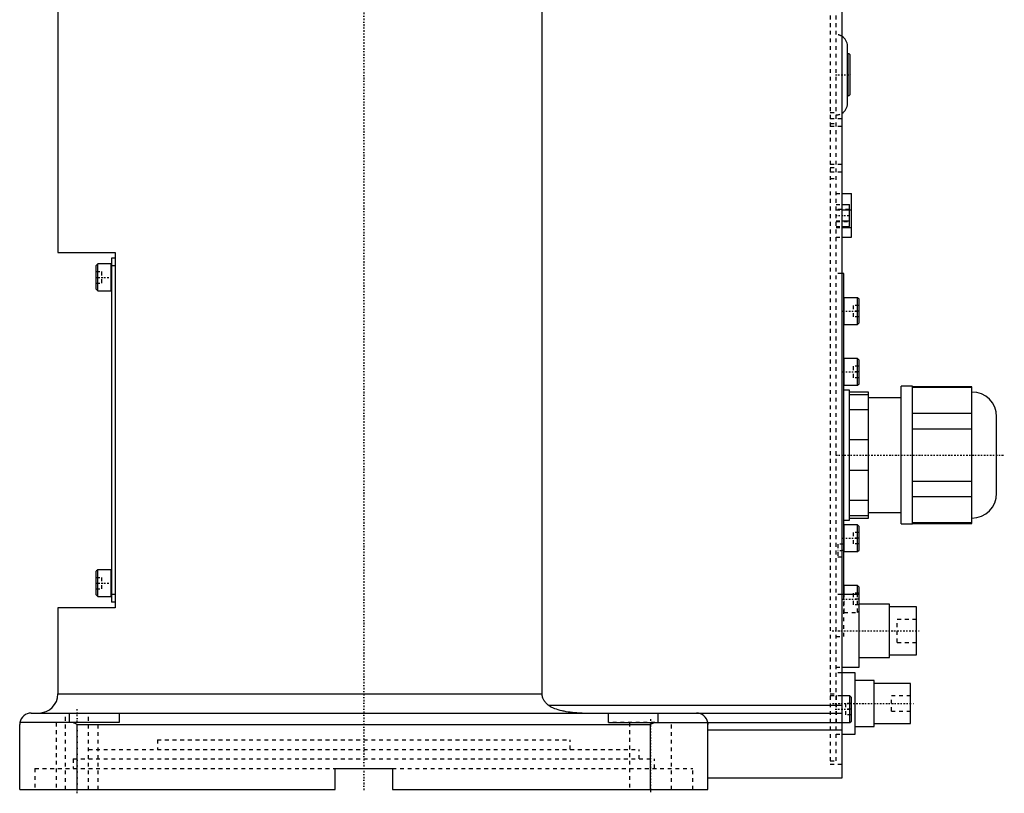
# Model space of a CAD drawing. Extents: x -702 to 168, y -1 to 703.
# Tile 6 of 8: x -90 to 168, y -1 to 201. Entities that reach past the tile are written whole.
import ezdxf

# ---------------------------------------------------------------- set-up
doc = ezdxf.new("R2010")
doc.units = 0
doc.linetypes.add('CENTER', pattern=[1.5, 0.45, -0.5, 0.05, -0.5])
doc.linetypes.add('DASHED', pattern=[2, 1, -1])
for name, color, linetype in [('AM_0', 7, 'CONTINUOUS'), ('AM_3', 7, 'DASHED'), ('AM_7', 7, 'CENTER')]:
    doc.layers.add(name, color=color, linetype=linetype)

msp = doc.modelspace()

# ---------------------------------------------------------------- linework, layer by layer
at = {"layer": 'AM_0', "color": 7, "linetype": 'CONTINUOUS'}
for p, q in [((-80, 286.5), (-80, 140.5)), ((125, 282), (125, 3)), ((46.64, 25), (46.64, 279)), ((126.5, 179.5), (126.5, 194.5)), ((126.7, 192.5), (126.5, 192.5)), ((126.7, 181.5), (126.7, 192.5)), ((127.2, 182), (127.2, 192)), ((126.5, 181.5), (126.7, 181.5)), ((125, 155.9), (127.5, 155.9)), ((127.5, 144.5), (127.5, 155.9)), ((125, 153.09), (127, 153.09)), ((127, 147.31), (127, 153.09)), ((125, 151.64), (127, 151.64)), ((127, 151.63), (127.5, 151.63)), ((125, 148.76), (127, 148.76)), ((125, 147.31), (127, 147.31)), ((125, 147.03), (127.5, 147.03)), ((125, 144.5), (127.5, 144.5)), ((-80, 140.5), (-65, 140.5)), ((-65, 140.5), (-65, 47.5)), ((-69.6, 137.5), (-70, 137.1)), ((-70, 130.9), (-70, 137.1)), ((-66.1, 137.5), (-69.6, 137.5)), ((-69.6, 130.5), (-69.6, 137.5)), ((-66.1, 130.5), (-66.1, 137.5)), ((-65, 139), (-66, 139)), ((-66, 139), (-66, 49)), ((-65, 137), (-66, 137)), ((125.5, 135), (125, 135)), ((125.5, 50.99), (125.5, 135)), ((-70, 130.9), (-69.6, 130.5)), ((-69.6, 130.5), (-66.1, 130.5)), ((129.1, 128.67), (125.6, 128.67)), ((125.6, 121.67), (125.6, 128.67)), ((129.5, 128.27), (129.1, 128.67)), ((129.1, 121.67), (129.1, 128.67)), ((129.5, 122.07), (129.5, 128.27)), ((125.6, 121.67), (129.1, 121.67)), ((129.1, 121.67), (129.5, 122.07)), ((129.1, 112.75), (125.6, 112.75)), ((125.6, 105.75), (125.6, 112.75)), ((129.5, 112.35), (129.1, 112.75)), ((129.1, 105.75), (129.1, 112.75)), ((129.5, 106.15), (129.5, 112.35)), ((125.6, 105.75), (129.1, 105.75)), ((129.1, 105.75), (129.5, 106.15)), ((127, 104.5), (125.5, 104.5)), ((127, 70.5), (127, 104.5)), ((132, 104), (127, 104)), ((127, 103.37), (132, 103.37)), ((132, 71), (132, 104)), ((143.5, 105.5), (140.5, 105.5)), ((140.5, 69.5), (140.5, 105.5)), ((143.5, 69.5), (143.5, 105.5)), ((159, 105.38), (143.5, 105.38)), ((143.5, 105.23), (159, 105.23)), ((159, 69.62), (159, 105.38)), ((140.5, 102.5), (132, 102.5)), ((132, 99.34), (127, 99.34)), ((159, 98.35), (143.5, 98.35)), ((165.5, 77.5), (165.5, 97.5)), ((143.5, 94.38), (159, 94.38)), ((127, 91.53), (132, 91.53)), ((132, 83.47), (127, 83.47)), ((159, 80.62), (143.5, 80.62)), ((127, 75.66), (132, 75.66)), ((143.5, 76.65), (159, 76.65)), ((132, 72.5), (140.5, 72.5)), ((125.5, 70.5), (127, 70.5)), ((132, 71.63), (127, 71.63)), ((127, 71), (132, 71)), ((159, 69.77), (143.5, 69.77)), ((143.5, 69.62), (159, 69.62)), ((129.1, 69.25), (125.6, 69.25)), ((125.6, 62.25), (125.6, 69.25)), ((129.5, 68.85), (129.1, 69.25)), ((129.1, 62.25), (129.1, 69.25)), ((129.5, 62.65), (129.5, 68.85)), ((140.5, 69.5), (143.5, 69.5)), ((125.6, 62.25), (129.1, 62.25)), ((129.1, 62.25), (129.5, 62.65)), ((-69.6, 57.5), (-70, 57.1)), ((-70, 50.9), (-70, 57.1)), ((-66.1, 57.5), (-69.6, 57.5)), ((-69.6, 50.5), (-69.6, 57.5)), ((-66.1, 50.5), (-66.1, 57.5)), ((129.1, 53.33), (125.6, 53.33)), ((125.6, 51), (125.6, 53.33)), ((129.5, 52.93), (129.1, 53.33)), ((129.1, 51), (129.1, 53.33)), ((129.5, 32), (129.5, 52.93)), ((-70, 50.9), (-69.6, 50.5)), ((-69.6, 50.5), (-66.1, 50.5)), ((-65, 51), (-66, 51)), ((-65, 49), (-66, 49)), ((129.5, 51), (125, 51)), ((-80, 47.5), (-80, 25)), ((-65, 47.5), (-80, 47.5)), ((137.5, 48.5), (129.5, 48.5)), ((137.5, 34.5), (137.5, 48.5)), ((144.5, 47.75), (137.5, 47.75)), ((144.5, 35.25), (144.5, 47.75)), ((129.5, 34.5), (137.5, 34.5)), ((137.5, 35.25), (144.5, 35.25)), ((125, 32), (129.5, 32)), ((128.5, 30.5), (125, 30.5)), ((128.5, 14.5), (128.5, 30.5)), ((133.5, 28.5), (128.5, 28.5)), ((133.5, 16.5), (133.5, 28.5)), ((143, 27.75), (133.5, 27.75)), ((143, 17.25), (143, 27.75)), ((-80, 25), (46.64, 25)), ((127.1, 24.5), (125, 24.5)), ((127.5, 24.1), (127.1, 24.5)), ((127.1, 17.5), (127.1, 24.5)), ((127.5, 17.9), (127.5, 24.1)), ((125, 22), (48.33, 22)), ((-87, 20), (125, 20)), ((-77, 17.5), (-77, 20)), ((-64, 20), (-64, 17.5)), ((64, 17.5), (64, 20)), ((77, 17.5), (77, 20)), ((-90, 0), (-90, 17)), ((-64, 17.5), (-89.96, 17.5)), ((-75, 17), (-76.12, 17.5)), ((-75, 0), (-75, 17)), ((-75, 17), (75, 17)), ((64, 17.5), (127.1, 17.5)), ((76.12, 17.5), (75, 17)), ((75, 0), (75, 17)), ((90, 0), (90, 17)), ((125, 15.5), (90, 15.5)), ((127.1, 17.5), (127.5, 17.9)), ((128.5, 16.5), (133.5, 16.5)), ((133.5, 17.25), (143, 17.25)), ((125, 14.5), (128.5, 14.5)), ((-7.5, 0), (-7.5, 5.5)), ((-7.5, 5.5), (7.5, 5.5)), ((7.5, 5.5), (7.5, 0)), ((125, 3), (90, 3)), ((-90, 0), (-7.5, 0)), ((7.5, 0), (90, 0))]:
    msp.add_line(p, q, dxfattribs=at)
for points in [[(48.33, 22, 0), (48.26, 22.06, 0), (48.1, 22.19, 0), (47.95, 22.33, 0), (47.88, 22.4, 0), (47.81, 22.47, 0), (47.67, 22.61, 0), (47.53, 22.77, 0), (47.41, 22.92, 0), (47.29, 23.08, 0), (47.18, 23.24, 0), (47.13, 23.32, 0), (47.08, 23.4, 0), (46.99, 23.57, 0), (46.91, 23.75, 0), (46.83, 23.93, 0), (46.77, 24.12, 0), (46.72, 24.32, 0), (46.7, 24.42, 0), (46.68, 24.52, 0), (46.65, 24.71, 0), (46.64, 24.91, 0), (46.64, 25, 0)], [(57.06, 20, 0), (56.79, 20, 0), (56.23, 20.01, 0), (55.68, 20.04, 0), (55.4, 20.06, 0), (55.12, 20.08, 0), (54.56, 20.13, 0), (54, 20.19, 0), (53.45, 20.27, 0), (52.9, 20.36, 0), (52.36, 20.46, 0), (52.09, 20.52, 0), (51.83, 20.58, 0), (51.33, 20.7, 0), (50.85, 20.84, 0), (50.39, 20.98, 0), (49.97, 21.13, 0), (49.57, 21.29, 0), (49.39, 21.38, 0), (49.21, 21.46, 0), (48.99, 21.57, 0), (48.93, 21.61, 0), (48.87, 21.64, 0), (48.84, 21.66, 0), (48.81, 21.67, 0), (48.75, 21.71, 0), (48.69, 21.75, 0), (48.64, 21.78, 0), (48.58, 21.82, 0), (48.52, 21.86, 0), (48.49, 21.88, 0), (48.47, 21.9, 0), (48.41, 21.94, 0), (48.36, 21.98, 0), (48.33, 22, 0)], [(-89.96, 17.5, 0), (-89.97, 17.42, 0), (-89.99, 17.25, 0), (-90, 17.08, 0), (-90, 17, 0)], [(90, 17, 0), (90, 17.08, 0), (89.99, 17.25, 0), (89.97, 17.42, 0), (89.96, 17.5, 0)]]:
    msp.add_polyline3d(points, dxfattribs=at)
for centre, radius, start, end in [((123.5, 194.5), 3, 0, 60), ((126.7, 192), 0.5, 0, 90), ((126.7, 182), 0.5, 270, 0), ((123.5, 179.5), 3, 300, 0), ((-66.1, 137.4), 0.1, 0, 90), ((-66.1, 130.6), 0.1, 270, 0), ((125.6, 128.57), 0.1, 90, 180), ((125.6, 121.77), 0.1, 180, 270), ((125.6, 112.65), 0.1, 90, 180), ((125.6, 105.85), 0.1, 180, 270), ((159, 97.5), 6.5, 0, 90), ((159, 77.5), 6.5, 270, 0), ((125.6, 69.15), 0.1, 90, 180), ((125.6, 62.35), 0.1, 180, 270), ((-66.1, 57.4), 0.1, 0, 90), ((125.6, 53.23), 0.1, 90, 180), ((-66.1, 50.6), 0.1, 270, 0), ((-85, 25), 5, 270, 0), ((-87, 17), 3, 90, 170.4059), ((87, 17), 3, 9.5941, 90)]:
    msp.add_arc(centre, radius, start, end, dxfattribs=at)
at = {"layer": 'AM_3', "color": 6, "linetype": 'DASHED'}
for p, q in [((122, 278.5), (122, 6.5)), ((123.5, 7.5), (123.5, 277.5)), ((122, 177.15), (123.5, 177.15)), ((125, 175.48), (122, 175.48)), ((122, 174.26), (123.5, 174.26)), ((125, 173.49), (122, 173.49)), ((125, 163.51), (122, 163.51)), ((122, 162.74), (123.5, 162.74)), ((125, 161.52), (122, 161.52)), ((122, 159.85), (123.5, 159.85)), ((123.5, 155.9), (125, 155.9)), ((123.5, 153.09), (125, 153.09)), ((127, 151.75), (123.5, 151.75)), ((123.5, 151.64), (125, 151.64)), ((123.5, 151.63), (127, 151.63)), ((123.5, 148.76), (125, 148.76)), ((123.5, 148.65), (127, 148.65)), ((123.5, 147.31), (125, 147.31)), ((123.5, 147.03), (125, 147.03)), ((123.5, 144.5), (125, 144.5)), ((-70, 135.5), (-68.5, 135.5)), ((-70, 134), (-68.5, 134)), ((-68.5, 132.5), (-68.5, 135.5)), ((125, 135), (123.5, 135)), ((-70, 132.5), (-68.5, 132.5)), ((128, 126.67), (128, 123.67)), ((129.5, 126.67), (128, 126.67)), ((129.5, 125.17), (128, 125.17)), ((129.5, 123.67), (128, 123.67)), ((128, 110.75), (128, 107.75)), ((129.5, 110.75), (128, 110.75)), ((129.5, 109.25), (128, 109.25)), ((129.5, 107.75), (128, 107.75)), ((128, 67.25), (128, 64.25)), ((129.5, 67.25), (128, 67.25)), ((129.5, 65.75), (128, 65.75)), ((125.5, 64.15), (124, 64.15)), ((124, 64.15), (124, 60.85)), ((129.5, 64.25), (128, 64.25)), ((124, 60.85), (125.5, 60.85)), ((-70, 55.5), (-68.5, 55.5)), ((-68.5, 52.5), (-68.5, 55.5)), ((-70, 54), (-68.5, 54)), ((-70, 52.5), (-68.5, 52.5)), ((125, 51), (123.5, 51)), ((125.5, 40), (125.5, 50.99)), ((125.6, 46.33), (125.6, 51)), ((128, 51.33), (128, 48.33)), ((129.5, 51.33), (128, 51.33)), ((129.5, 49.83), (128, 49.83)), ((129.1, 46.33), (129.1, 51)), ((129.5, 48.33), (128, 48.33)), ((129.1, 46.33), (129.5, 46.73)), ((125.6, 46.33), (129.1, 46.33)), ((144.5, 44.5), (139.5, 44.5)), ((139.5, 38.5), (139.5, 44.5)), ((123.5, 40), (125.5, 40)), ((139.5, 38.5), (144.5, 38.5)), ((123.5, 32), (125, 32)), ((125, 30.5), (123.5, 30.5)), ((122, 25), (123.5, 25)), ((125, 24.5), (122, 24.5)), ((123.6, 17.5), (123.6, 24.5)), ((143, 24.5), (138, 24.5)), ((138, 20.5), (138, 24.5)), ((126, 22.5), (126, 19.5)), ((127.5, 22.5), (126, 22.5)), ((127.5, 21), (126, 21)), ((-78, 0), (-78, 20)), ((-72, 0), (-72, 20)), ((127.5, 19.5), (126, 19.5)), ((138, 20.5), (143, 20.5)), ((-76.12, 17.5), (-89.96, 17.5)), ((-80.5, 17.5), (-80.5, 0)), ((-69.5, 0), (-69.5, 17.5)), ((76.12, 17.5), (64, 17.5)), ((69.5, 17.5), (69.5, 0)), ((80.5, 0), (80.5, 17.5)), ((-54, 13), (-54, 10.5)), ((-54, 13), (54, 13)), ((54, 10.5), (54, 13)), ((123.5, 14.5), (125, 14.5)), ((-72, 10.5), (72, 10.5)), ((72, 8), (72, 10.5)), ((-76, 8), (-76, 5.5)), ((-76, 8), (76, 8)), ((76, 5.5), (76, 8)), ((-86, 5.5), (-86, 0)), ((-86, 5.5), (-7.5, 5.5)), ((7.5, 5.5), (86, 5.5)), ((86, 0), (86, 5.5)), ((122, 7.5), (123.5, 7.5)), ((125, 6.5), (122, 6.5))]:
    msp.add_line(p, q, dxfattribs=at)
msp.add_polyline3d([(89.96, 17.5, 0), (89.96, 17.5, 0), (89.96, 17.5, 0), (89.96, 17.49, 0), (89.96, 17.49, 0), (89.96, 17.48, 0), (89.96, 17.47, 0), (89.97, 17.45, 0), (89.97, 17.43, 0), (89.97, 17.41, 0), (89.98, 17.38, 0), (89.98, 17.37, 0), (89.98, 17.35, 0), (89.98, 17.32, 0), (89.99, 17.29, 0), (89.99, 17.25, 0), (89.99, 17.21, 0), (90, 17.17, 0), (90, 17.15, 0), (90, 17.12, 0), (90, 17.08, 0), (90, 17.03, 0), (90, 17, 0)], dxfattribs=at)
for centre, radius, start, end in [((123.5, 194.5), 3, 60, 90), ((123.5, 179.5), 3, 270, 300), ((125.6, 46.43), 0.1, 180, 270), ((123.6, 24.4), 0.1, 90, 180), ((123.6, 17.6), 0.1, 180, 270)]:
    msp.add_arc(centre, radius, start, end, dxfattribs=at)
at = {"layer": 'AM_7', "color": 4, "linetype": 'CENTER'}
for p, q in [((0, 336.6), (0, -0.65)), ((123.31, 187), (127.39, 187)), ((123.33, 150.2), (127.17, 150.2)), ((-70.2, 134), (-65.8, 134)), ((125.3, 125.17), (129.7, 125.17)), ((125.3, 109.25), (129.7, 109.25)), ((123.4, 87.5), (167.5, 87.5)), ((125.3, 65.75), (129.7, 65.75)), ((125.58, 62.5), (123.92, 62.5)), ((-70.2, 54), (-65.8, 54)), ((125.3, 49.83), (129.7, 49.83)), ((122.45, 41.5), (145.55, 41.5)), ((-75, -1), (-75, 21)), ((122.53, 22.5), (143.97, 22.5)), ((123.3, 21), (127.7, 21)), ((75, 18.38), (75, -0.88))]:
    msp.add_line(p, q, dxfattribs=at)

doc.saveas('drawing.dxf')
